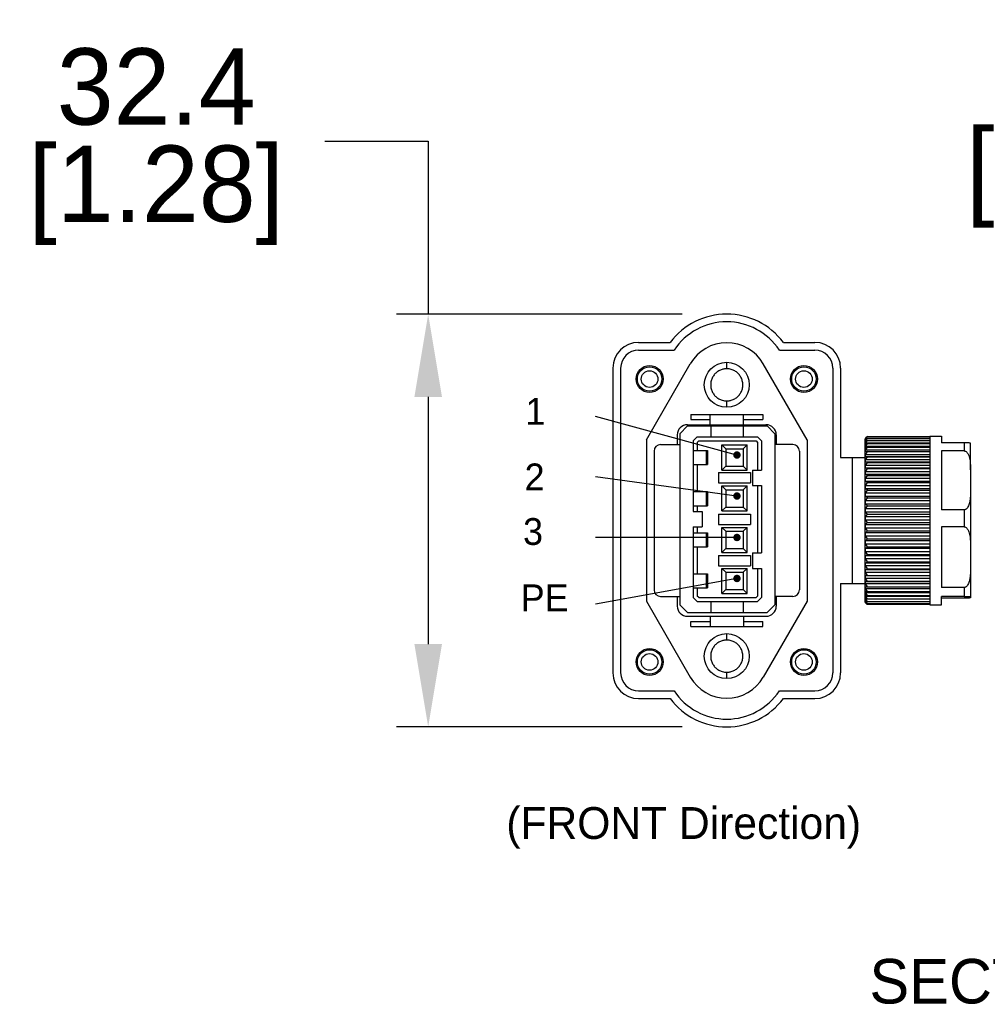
# Model space of a CAD drawing. Header units: inches. Extents: x 0 to 814, y 0 to 621.
# Tile 4 of 8: x 199 to 275, y 228 to 306. Entities that reach past the tile are written whole.
import ezdxf

# ---------------------------------------------------------------- set-up
doc = ezdxf.new("R2010")
doc.units = ezdxf.units.IN
doc.header["$LTSCALE"] = 10
doc.header["$MEASUREMENT"] = 0
doc.layers.add('TEXT', color=140, linetype='Continuous')
doc.dimstyles.get("Standard").update_dxf_attribs({"dimtxt": 6, "dimasz": 6.5, "dimexe": 2.5, "dimexo": 3.5, "dimgap": 1.25, "dimtad": 0, "dimtih": 1, "dimtoh": 1, "dimdec": 1, "dimzin": 0, "dimdsep": 46, "dimtxsty": 'Standard', "dimcen": 0, "dimadec": 0, "dimazin": 0, "dimtfac": 1, "dimtdec": 1, "dimtofl": 0, "dimtmove": 0, "dimatfit": 3, "dimfxl": 0, "dimtolj": 1, "dimtzin": 0, "dimarcsym": 0})

# ---------------------------------------------------------------- blocks, each defined once
blk = doc.blocks.new('*D50')
at = {"color": 0, "lineweight": -2}
for p, q in [((222.876, 296.203), (230.983, 296.203)), ((230.983, 296.203), (230.983, 282.618)), ((250.925, 282.618), (228.483, 282.618)), ((230.983, 276.118), (230.983, 256.702)), ((250.925, 250.202), (228.483, 250.202))]:
    blk.add_line(p, q, dxfattribs=at)
at = {"color": 0}
for points in [[(229.9, 276.118), (232.066, 276.118), (230.983, 282.618)], [(229.9, 256.702), (232.066, 256.702), (230.983, 250.202)]]:
    blk.add_solid(points, dxfattribs=at)
at = {"layer": 'DEFPOINTS', "color": 0}
for p in [(254.425, 282.618), (230.983, 250.202), (254.425, 250.202)]:
    blk.add_point(p, dxfattribs=at)
at = {"color": 0, "lineweight": 15, "char_height": 6, "attachment_point": 5}
for s, insert in [('\\A1;32.4', (209.626, 300.453)), ('\\A1;[1.28]', (209.626, 291.953))]:
    blk.add_mtext(s, dxfattribs=dict(at, insert=insert))
blk = doc.blocks.new('*D52')
at = {"color": 0, "lineweight": -2}
for p, q in [((303, 281.803), (303, 300.052)), ((320.874, 281.803), (320.874, 300.052)), ((303, 297.552), (296.5, 297.552)), ((314.374, 297.552), (309.5, 297.552))]:
    blk.add_line(p, q, dxfattribs=at)
at = {"color": 0}
for points in [[(309.5, 298.635), (309.5, 296.469), (303, 297.552)], [(314.374, 298.635), (314.374, 296.469), (320.874, 297.552)]]:
    blk.add_solid(points, dxfattribs=at)
at = {"layer": 'DEFPOINTS', "color": 0}
for p in [(303, 297.552), (303, 278.303), (320.874, 278.303)]:
    blk.add_point(p, dxfattribs=at)
at = {"color": 0, "lineweight": 15, "char_height": 6, "attachment_point": 5}
for s, insert in [('\\A1;17.9', (283.25, 301.802)), ('\\A1;[0.70]', (283.25, 293.302))]:
    blk.add_mtext(s, dxfattribs=dict(at, insert=insert))

msp = doc.modelspace()

# ---------------------------------------------------------------- linework, layer by layer
for p, q in [((247.507, 280.397), (249.982, 280.397)), ((258.868, 280.397), (261.343, 280.397)), ((247.507, 279.791), (250.296, 279.791)), ((258.554, 279.791), (261.343, 279.791)), ((245.488, 278.377), (245.488, 254.443)), ((246.094, 278.377), (246.094, 254.443)), ((248.113, 272.747), (251.561, 278.718)), ((260.737, 272.747), (257.289, 278.718)), ((262.756, 278.377), (262.756, 254.443)), ((263.362, 278.377), (263.362, 271.358)), ((255.228, 271.551), (244.119, 274.58)), ((251.597, 274.741), (257.253, 274.741)), ((251.597, 274.741), (251.597, 274.338)), ((253.112, 273.934), (253.112, 274.741)), ((255.738, 273.934), (255.738, 274.741)), ((257.253, 274.741), (257.253, 274.338)), ((250.739, 273.227), (251.345, 273.833)), ((251.345, 273.934), (257.505, 273.934)), ((251.345, 273.833), (257.606, 273.833)), ((251.597, 274.338), (253.112, 274.338)), ((253.112, 273.934), (255.738, 273.934)), ((253.213, 272.974), (253.213, 273.833)), ((255.738, 274.338), (257.253, 274.338)), ((255.738, 272.974), (255.738, 273.833)), ((257.606, 273.833), (258.212, 273.227)), ((250.537, 273.126), (250.537, 272.368)), ((250.739, 273.227), (250.739, 259.795)), ((251.799, 272.671), (252.102, 272.974)), ((252.102, 272.974), (256.849, 272.974)), ((256.849, 272.974), (257.152, 272.671)), ((258.212, 273.227), (258.212, 259.795)), ((258.313, 273.126), (258.313, 272.368)), ((265.32, 272.853), (265.476, 273.016)), ((265.476, 272.969), (265.32, 272.836)), ((265.32, 272.788), (265.476, 272.969)), ((265.476, 273.016), (265.358, 272.899)), ((265.476, 273.016), (270.381, 273.016)), ((265.476, 272.969), (270.381, 272.969)), ((270.381, 273.025), (270.381, 259.795)), ((270.381, 273.025), (271.29, 273.025)), ((271.29, 273.025), (271.29, 272.512)), ((248.113, 272.747), (248.113, 260.073)), ((249.224, 272.368), (250.739, 272.368)), ((251.799, 272.671), (251.799, 267.117)), ((252.102, 272.546), (252.228, 272.671)), ((252.102, 272.546), (252.102, 271.914)), ((252.228, 272.671), (256.723, 272.671)), ((254.046, 270.374), (254.046, 272.343)), ((254.046, 272.343), (256.016, 272.343)), ((254.349, 272.04), (254.046, 272.343)), ((255.713, 272.04), (256.016, 272.343)), ((256.016, 270.374), (256.016, 272.343)), ((256.723, 272.671), (256.849, 272.546)), ((256.849, 272.546), (256.849, 270.374)), ((257.152, 272.671), (257.152, 270.374)), ((259.626, 272.368), (258.212, 272.368)), ((260.737, 272.747), (260.737, 260.073)), ((265.358, 272.9), (265.281, 272.823)), ((265.281, 272.806), (265.281, 272.823)), ((265.281, 272.73), (265.281, 272.806)), ((265.281, 272.593), (265.281, 272.73)), ((265.281, 272.396), (265.281, 272.593)), ((265.281, 272.142), (265.281, 272.396)), ((265.476, 272.859), (265.32, 272.747)), ((265.32, 272.661), (265.476, 272.859)), ((265.34, 272.853), (265.32, 272.853)), ((265.376, 272.788), (265.32, 272.788)), ((265.476, 272.687), (265.32, 272.598)), ((265.32, 272.474), (265.476, 272.687)), ((265.43, 272.661), (265.32, 272.661)), ((270.381, 272.474), (265.32, 272.474)), ((265.476, 272.455), (265.32, 272.39)), ((265.32, 272.229), (265.476, 272.455)), ((270.381, 272.229), (265.32, 272.229)), ((265.476, 272.859), (270.381, 272.859)), ((265.476, 272.687), (270.381, 272.687)), ((265.476, 272.455), (270.381, 272.455)), ((273.057, 272.512), (271.29, 272.512)), ((273.057, 272.512), (273.057, 271.873)), ((248.719, 271.863), (248.719, 260.957)), ((251.799, 271.914), (252.91, 271.914)), ((252.819, 271.914), (252.819, 270.803)), ((252.91, 271.914), (252.91, 270.803)), ((254.349, 272.04), (254.349, 270.677)), ((254.349, 272.04), (255.713, 272.04)), ((255.713, 272.04), (255.713, 270.677)), ((260.131, 271.863), (260.131, 260.957)), ((265.281, 271.833), (265.281, 272.142)), ((265.281, 271.471), (265.281, 271.833)), ((265.281, 271.061), (265.281, 271.471)), ((265.476, 272.164), (265.32, 272.123)), ((265.32, 271.928), (265.476, 272.164)), ((270.381, 271.928), (265.32, 271.928)), ((265.476, 271.818), (265.32, 271.802)), ((265.32, 271.574), (265.476, 271.818)), ((270.381, 271.574), (265.32, 271.574)), ((265.476, 271.42), (265.32, 271.429)), ((265.32, 271.429), (270.381, 271.429)), ((265.32, 271.17), (265.476, 271.42)), ((265.476, 272.164), (270.381, 272.164)), ((265.476, 271.818), (270.381, 271.818)), ((265.476, 271.42), (270.381, 271.42)), ((271.29, 271.873), (271.29, 267.251)), ((273.057, 271.873), (271.29, 271.873)), ((251.799, 270.803), (252.91, 270.803)), ((252.102, 270.803), (252.102, 268.682)), ((254.349, 270.677), (254.046, 270.374)), ((254.349, 270.677), (255.713, 270.677)), ((255.713, 270.677), (256.016, 270.374)), ((263.362, 271.358), (265.281, 271.358)), ((264.271, 271.358), (264.271, 261.462)), ((265.281, 270.605), (265.281, 271.061)), ((270.381, 271.17), (265.32, 271.17)), ((265.476, 270.973), (265.32, 271.007)), ((265.32, 271.007), (270.381, 271.007)), ((265.32, 270.72), (265.476, 270.973)), ((270.381, 270.72), (265.32, 270.72)), ((265.476, 270.973), (270.381, 270.973)), ((253.769, 270.172), (253.769, 269.364)), ((253.769, 270.172), (256.293, 270.172)), ((254.046, 270.374), (256.016, 270.374)), ((256.293, 270.172), (256.293, 269.364)), ((256.445, 270.374), (256.445, 269.162)), ((256.445, 270.374), (257.152, 270.374)), ((265.281, 270.11), (265.281, 270.605)), ((265.281, 269.579), (265.281, 270.11)), ((265.476, 270.483), (265.32, 270.541)), ((265.32, 270.541), (270.381, 270.541)), ((265.32, 270.229), (265.476, 270.483)), ((270.381, 270.229), (265.32, 270.229)), ((265.476, 269.953), (265.32, 270.035)), ((265.32, 270.035), (270.381, 270.035)), ((265.32, 269.7), (265.476, 269.953)), ((265.476, 270.483), (270.381, 270.483)), ((265.476, 269.953), (270.381, 269.953)), ((273.562, 270.379), (273.562, 268.744)), ((255.228, 268.332), (244.119, 269.847)), ((253.769, 269.364), (256.293, 269.364)), ((254.046, 267.155), (254.046, 269.124)), ((254.046, 269.124), (256.016, 269.124)), ((254.349, 268.821), (254.046, 269.124)), ((255.713, 268.821), (256.016, 269.124)), ((256.016, 267.155), (256.016, 269.124)), ((256.445, 269.162), (257.152, 269.162)), ((256.849, 269.162), (256.849, 263.86)), ((257.152, 269.162), (257.152, 263.86)), ((265.281, 269.017), (265.281, 269.579)), ((270.381, 269.7), (265.32, 269.7)), ((265.476, 269.389), (265.32, 269.495)), ((265.32, 269.495), (270.381, 269.495)), ((265.32, 269.141), (265.476, 269.389)), ((270.381, 269.141), (265.32, 269.141)), ((265.476, 269.389), (270.381, 269.389)), ((251.799, 268.682), (252.91, 268.682)), ((252.819, 268.682), (252.819, 267.571)), ((252.91, 268.682), (252.91, 267.571)), ((254.349, 268.821), (254.349, 267.458)), ((254.349, 268.821), (255.713, 268.821)), ((255.713, 268.821), (255.713, 267.458)), ((265.281, 268.43), (265.281, 269.017)), ((265.281, 267.824), (265.281, 268.43)), ((265.476, 268.797), (265.32, 268.924)), ((265.32, 268.924), (270.381, 268.924)), ((265.32, 268.554), (265.476, 268.797)), ((270.381, 268.554), (265.32, 268.554)), ((265.476, 268.181), (265.32, 268.33)), ((265.32, 268.33), (270.381, 268.33)), ((265.476, 268.797), (270.381, 268.797)), ((251.799, 267.571), (252.91, 267.571)), ((252.102, 267.571), (252.102, 267.117)), ((265.281, 267.204), (265.281, 267.824)), ((265.32, 267.948), (265.476, 268.181)), ((270.381, 267.948), (265.32, 267.948)), ((265.476, 267.549), (265.32, 267.717)), ((265.32, 267.717), (270.381, 267.717)), ((265.32, 267.326), (265.476, 267.549)), ((265.476, 268.181), (270.381, 268.181)), ((265.476, 267.549), (270.381, 267.549)), ((251.799, 267.117), (252.506, 267.117)), ((252.506, 267.117), (252.506, 265.905)), ((253.769, 266.915), (253.769, 266.107)), ((253.769, 266.915), (256.293, 266.915)), ((254.349, 267.458), (254.046, 267.155)), ((254.046, 267.155), (256.016, 267.155)), ((254.349, 267.458), (255.713, 267.458)), ((255.713, 267.458), (256.016, 267.155)), ((256.293, 266.915), (256.293, 266.107)), ((265.281, 266.576), (265.281, 267.204)), ((270.381, 267.326), (265.32, 267.326)), ((265.476, 266.905), (265.32, 267.091)), ((265.32, 267.091), (270.381, 267.091)), ((265.32, 266.696), (265.476, 266.905)), ((265.476, 266.905), (270.381, 266.905)), ((273.057, 267.251), (271.29, 267.251)), ((273.057, 267.251), (273.057, 265.911)), ((253.769, 266.107), (256.293, 266.107)), ((265.281, 265.947), (265.281, 266.576)), ((270.381, 266.696), (265.32, 266.696)), ((265.476, 266.257), (265.32, 266.459)), ((265.32, 266.459), (270.381, 266.459)), ((265.32, 266.063), (265.476, 266.257)), ((270.381, 266.063), (265.32, 266.063)), ((265.476, 266.257), (270.381, 266.257)), ((251.799, 265.905), (251.799, 260.351)), ((251.799, 265.905), (252.506, 265.905)), ((251.799, 265.451), (252.91, 265.451)), ((252.102, 265.905), (252.102, 265.451)), ((252.819, 265.451), (252.819, 264.34)), ((252.91, 265.451), (252.91, 264.34)), ((254.046, 263.898), (254.046, 265.867)), ((254.046, 265.867), (256.016, 265.867)), ((254.349, 265.564), (254.046, 265.867)), ((254.349, 265.564), (254.349, 264.201)), ((254.349, 265.564), (255.713, 265.564)), ((255.713, 265.564), (256.016, 265.867)), ((255.713, 265.564), (255.713, 264.201)), ((256.016, 263.898), (256.016, 265.867)), ((265.281, 265.323), (265.281, 265.947)), ((265.281, 264.708), (265.281, 265.323)), ((265.476, 265.61), (265.32, 265.827)), ((265.32, 265.827), (270.381, 265.827)), ((265.32, 265.433), (265.476, 265.61)), ((270.381, 265.433), (265.32, 265.433)), ((265.476, 265.61), (270.381, 265.61)), ((271.29, 265.911), (271.29, 261.148)), ((273.057, 265.911), (271.29, 265.911)), ((255.228, 265.075), (244.119, 265.075)), ((265.281, 264.111), (265.281, 264.708)), ((265.476, 264.971), (265.32, 265.2)), ((265.32, 265.2), (270.381, 265.2)), ((265.32, 264.812), (265.476, 264.971)), ((270.381, 264.812), (265.32, 264.812)), ((265.476, 264.346), (265.32, 264.584)), ((265.32, 264.584), (270.381, 264.584)), ((265.476, 264.971), (270.381, 264.971)), ((251.799, 264.34), (252.91, 264.34)), ((252.102, 264.34), (252.102, 262.219)), ((254.349, 264.201), (254.046, 263.898)), ((254.046, 263.898), (256.016, 263.898)), ((254.349, 264.201), (255.713, 264.201)), ((255.713, 264.201), (256.016, 263.898)), ((256.445, 263.86), (256.445, 262.648)), ((256.445, 263.86), (257.152, 263.86)), ((265.281, 263.535), (265.281, 264.111)), ((265.32, 264.207), (265.476, 264.346)), ((270.381, 264.207), (265.32, 264.207)), ((265.476, 263.741), (265.32, 263.986)), ((265.32, 263.986), (270.381, 263.986)), ((265.32, 263.623), (265.476, 263.741)), ((265.476, 264.346), (270.381, 264.346)), ((265.476, 263.741), (270.381, 263.741)), ((273.562, 264.372), (273.562, 262.687)), ((253.769, 263.658), (253.769, 262.85)), ((253.769, 263.658), (256.293, 263.658)), ((256.293, 263.658), (256.293, 262.85)), ((265.281, 262.987), (265.281, 263.535)), ((265.281, 262.472), (265.281, 262.987)), ((270.381, 263.623), (265.32, 263.623)), ((265.476, 263.161), (265.32, 263.412)), ((265.32, 263.412), (270.381, 263.412)), ((265.32, 263.067), (265.476, 263.161)), ((270.381, 263.067), (265.32, 263.067)), ((265.476, 263.161), (270.381, 263.161)), ((251.799, 262.219), (252.91, 262.219)), ((252.819, 262.219), (252.819, 261.108)), ((252.91, 262.219), (252.91, 261.108)), ((253.769, 262.85), (256.293, 262.85)), ((254.046, 260.679), (254.046, 262.648)), ((254.046, 262.648), (256.016, 262.648)), ((254.349, 262.345), (254.046, 262.648)), ((254.349, 262.345), (254.349, 260.982)), ((254.349, 262.345), (255.713, 262.345)), ((255.713, 262.345), (256.016, 262.648)), ((255.713, 262.345), (255.713, 260.982)), ((256.016, 260.679), (256.016, 262.648)), ((256.445, 262.648), (257.152, 262.648)), ((256.849, 262.648), (256.849, 260.476)), ((257.152, 262.648), (257.152, 260.351)), ((265.281, 261.995), (265.281, 262.472)), ((265.476, 262.613), (265.32, 262.866)), ((265.32, 262.866), (270.381, 262.866)), ((265.32, 262.542), (265.476, 262.613)), ((270.381, 262.542), (265.32, 262.542)), ((265.32, 262.355), (270.381, 262.355)), ((265.476, 262.101), (265.32, 262.355)), ((265.476, 262.613), (270.381, 262.613)), ((255.228, 261.856), (244.119, 259.836)), ((263.362, 261.462), (263.362, 254.443)), ((263.362, 261.462), (265.281, 261.462)), ((265.281, 261.56), (265.281, 261.995)), ((265.281, 261.172), (265.281, 261.56)), ((265.32, 262.054), (265.476, 262.101)), ((270.381, 262.054), (265.32, 262.054)), ((265.32, 261.883), (270.381, 261.883)), ((265.476, 261.631), (265.32, 261.883)), ((265.32, 261.609), (265.476, 261.631)), ((270.381, 261.609), (265.32, 261.609)), ((265.32, 261.454), (270.381, 261.454)), ((265.476, 261.207), (265.32, 261.454)), ((265.476, 262.101), (270.381, 262.101)), ((265.476, 261.631), (270.381, 261.631)), ((251.799, 261.108), (252.91, 261.108)), ((252.102, 261.108), (252.102, 260.476)), ((254.349, 260.982), (254.046, 260.679)), ((254.046, 260.679), (256.016, 260.679)), ((254.349, 260.982), (255.713, 260.982)), ((255.713, 260.982), (256.016, 260.679)), ((265.281, 260.835), (265.281, 261.172)), ((265.281, 260.551), (265.281, 260.835)), ((265.32, 260.86), (265.306, 260.861)), ((265.32, 261.209), (265.476, 261.207)), ((265.32, 261.073), (270.381, 261.073)), ((265.476, 260.832), (265.32, 261.073)), ((265.32, 260.86), (265.476, 260.832)), ((265.32, 260.743), (270.381, 260.743)), ((265.476, 260.512), (265.32, 260.743)), ((265.476, 261.207), (270.381, 261.207)), ((265.476, 260.832), (270.381, 260.832)), ((273.057, 261.148), (271.29, 261.148)), ((273.057, 261.148), (273.057, 260.448)), ((248.113, 260.073), (251.561, 254.102)), ((249.224, 260.452), (250.739, 260.452)), ((250.537, 260.452), (250.537, 259.694)), ((252.102, 260.048), (251.799, 260.351)), ((252.228, 260.351), (252.102, 260.476)), ((252.102, 260.048), (256.849, 260.048)), ((252.228, 260.351), (256.723, 260.351)), ((253.213, 259.189), (253.213, 260.048)), ((255.738, 259.189), (255.738, 260.048)), ((256.723, 260.351), (256.849, 260.476)), ((256.849, 260.048), (257.152, 260.351)), ((260.737, 260.073), (257.289, 254.102)), ((259.626, 260.452), (258.212, 260.452)), ((258.313, 260.452), (258.313, 259.694)), ((265.281, 260.324), (265.281, 260.551)), ((265.281, 260.155), (265.281, 260.324)), ((265.285, 260.16), (265.281, 260.155)), ((265.281, 260.047), (265.281, 260.155)), ((265.282, 260.048), (265.281, 260.047)), ((265.281, 259.999), (265.281, 260.047)), ((265.281, 259.997), (265.281, 259.999)), ((265.281, 259.997), (265.358, 259.92)), ((265.32, 260.564), (265.476, 260.512)), ((265.32, 260.468), (270.381, 260.468)), ((265.476, 260.248), (265.32, 260.468)), ((265.32, 260.325), (265.476, 260.248)), ((265.476, 260.044), (265.32, 260.25)), ((265.32, 260.25), (265.472, 260.25)), ((265.32, 260.144), (265.476, 260.044)), ((265.476, 259.901), (265.32, 260.092)), ((265.32, 260.092), (265.402, 260.092)), ((265.32, 260.023), (265.476, 259.901)), ((265.476, 259.821), (265.32, 259.994)), ((265.32, 259.994), (265.358, 259.994)), ((265.476, 259.821), (265.32, 259.964)), ((265.476, 259.804), (265.32, 259.958)), ((265.32, 259.958), (265.327, 259.958)), ((265.476, 260.512), (270.381, 260.512)), ((265.476, 260.248), (270.381, 260.248)), ((265.476, 260.044), (270.381, 260.044)), ((265.476, 259.901), (270.381, 259.901)), ((270.381, 259.821), (265.476, 259.821)), ((273.057, 260.448), (271.29, 260.448)), ((271.29, 259.795), (271.29, 260.448)), ((273.057, 260.308), (271.29, 260.308)), ((273.562, 260.403), (273.562, 260.353)), ((251.345, 259.189), (250.739, 259.795)), ((251.345, 259.189), (257.606, 259.189)), ((257.606, 259.189), (258.212, 259.795)), ((270.381, 259.804), (265.476, 259.804)), ((270.381, 259.795), (271.29, 259.795)), ((251.345, 258.886), (257.505, 258.886)), ((251.597, 258.483), (253.112, 258.483)), ((251.597, 258.079), (251.597, 258.483)), ((253.112, 258.886), (255.738, 258.886)), ((253.112, 258.886), (253.112, 258.079)), ((255.738, 258.886), (255.738, 258.079)), ((255.738, 258.483), (257.253, 258.483)), ((257.253, 258.079), (257.253, 258.483)), ((251.597, 258.079), (257.253, 258.079)), ((247.507, 253.029), (250.296, 253.029)), ((258.554, 253.029), (261.343, 253.029)), ((247.507, 252.423), (249.982, 252.423)), ((258.868, 252.423), (261.343, 252.423))]:
    msp.add_line(p, q)
at = {"const_width": 0.291}
for points in [[(255.082, 271.551, 1), (255.373, 271.551, 1)], [(255.082, 268.332, 1), (255.373, 268.332, 1)], [(255.082, 265.075, 1), (255.373, 265.075, 1)], [(255.082, 261.856, 1), (255.373, 261.856, 1)]]:
    msp.add_lwpolyline(points, format="xyb", close=True, dxfattribs=at)
for centre, radius in [((248.366, 277.519), 1.06), ((248.366, 277.519), 0.959), ((254.425, 277.064), 1.767), ((260.484, 277.519), 1.06), ((260.484, 277.519), 0.959), ((248.366, 277.519), 0.656), ((260.484, 277.519), 0.656), ((254.425, 255.756), 1.767), ((248.366, 255.301), 1.06), ((248.366, 255.301), 0.959), ((248.366, 255.301), 0.656), ((260.484, 255.301), 1.06), ((260.484, 255.301), 0.959), ((260.484, 255.301), 0.656)]:
    msp.add_circle(centre, radius)
for centre, radius, start, end in [((254.425, 277.064), 5.554, 36.8699, 143.1301), ((254.425, 277.064), 4.948, 33.43705, 146.56295), ((247.507, 278.377), 2.02, 90, 180), ((254.425, 277.064), 3.307, 30, 150), ((261.343, 278.377), 2.02, 0, 90), ((247.507, 278.377), 1.414, 90, 180), ((261.343, 278.377), 1.414, 0, 90), ((251.345, 273.126), 0.808, 90, 180), ((257.505, 273.126), 0.808, 0, 90), ((249.224, 271.863), 0.505, 90, 180), ((259.626, 271.863), 0.505, 0, 90), ((249.224, 260.957), 0.505, 180, 270), ((259.626, 260.957), 0.505, 270, 0), ((251.345, 259.694), 0.808, 180, 270), ((257.505, 259.694), 0.808, 270, 0), ((247.507, 254.443), 2.02, 180, 270), ((247.507, 254.443), 1.414, 180, 270), ((261.343, 254.443), 2.02, 270, 0), ((261.343, 254.443), 1.414, 270, 0), ((254.425, 255.756), 3.307, 210, 330), ((254.425, 255.756), 4.948, 213.43705, 326.56295), ((254.425, 255.756), 5.554, 216.8699, 323.1301)]:
    msp.add_arc(centre, radius, start, end)
for points, knots in [([(254.425, 278.327), (254.425, 278.398), (254.425, 278.547), (254.425, 278.716), (254.425, 278.815), (254.425, 278.826), (254.425, 278.831)], [0, 0, 0, 0, 0.270261, 0.562429, 0.789736, 1, 1, 1, 1]), ([(254.425, 278.327), (254.385, 278.325), (254.306, 278.323), (254.187, 278.306), (254.061, 278.275), (253.928, 278.228), (253.792, 278.16), (253.671, 278.08), (253.564, 277.991), (253.47, 277.893), (253.384, 277.782), (253.281, 277.614), (253.188, 277.375), (253.15, 277.064), (253.182, 276.804), (253.245, 276.607), (253.307, 276.471), (253.383, 276.346), (253.469, 276.235), (253.564, 276.137), (253.671, 276.048), (253.792, 275.968), (253.928, 275.901), (254.135, 275.825), (254.305, 275.811), (254.425, 275.802)], [0, 0, 0, 0, 0.03021, 0.060258, 0.090413, 0.128639, 0.166647, 0.204991, 0.238334, 0.27181, 0.30799, 0.344304, 0.421004, 0.500064, 0.579125, 0.617478, 0.655966, 0.692146, 0.728459, 0.761802, 0.795278, 0.833505, 0.871512, 0.909857, 1, 1, 1, 1]), ([(254.425, 275.802), (254.465, 275.803), (254.544, 275.805), (254.663, 275.823), (254.789, 275.853), (254.922, 275.9), (255.058, 275.968), (255.179, 276.048), (255.285, 276.137), (255.38, 276.235), (255.466, 276.346), (255.569, 276.514), (255.662, 276.753), (255.7, 277.064), (255.668, 277.324), (255.605, 277.521), (255.543, 277.657), (255.467, 277.782), (255.381, 277.893), (255.286, 277.991), (255.179, 278.08), (255.058, 278.16), (254.922, 278.228), (254.715, 278.304), (254.545, 278.317), (254.425, 278.327)], [0, 0, 0, 0, 0.03021, 0.060258, 0.090413, 0.128639, 0.166647, 0.204991, 0.238334, 0.271811, 0.30799, 0.344304, 0.421004, 0.500064, 0.579125, 0.617477, 0.655966, 0.692145, 0.728459, 0.761802, 0.795278, 0.833505, 0.871512, 0.909857, 1, 1, 1, 1]), ([(254.425, 275.297), (254.425, 275.306), (254.425, 275.324), (254.425, 275.461), (254.425, 275.631), (254.425, 275.746), (254.425, 275.802)], [0, 0, 0, 0, 0.2702616, 0.56243, 0.7897362, 1, 1, 1, 1]), ([(265.32, 272.853), (265.311, 272.842), (265.292, 272.822), (265.282, 272.809), (265.281, 272.806), (265.281, 272.806)], [0, 0, 0, 0, 0.441548, 0.886453, 1, 1, 1, 1]), ([(265.281, 272.806), (265.283, 272.806), (265.286, 272.806), (265.303, 272.82), (265.316, 272.832), (265.32, 272.836)], [0, 0, 0, 0, 0.399756, 0.797524, 1, 1, 1, 1]), ([(265.32, 272.788), (265.311, 272.776), (265.292, 272.753), (265.282, 272.736), (265.281, 272.731), (265.281, 272.73)], [0, 0, 0, 0, 0.441547, 0.886451, 1, 1, 1, 1]), ([(265.281, 272.73), (265.283, 272.728), (265.286, 272.725), (265.303, 272.735), (265.316, 272.744), (265.32, 272.747)], [0, 0, 0, 0, 0.399757, 0.797525, 1, 1, 1, 1]), ([(265.32, 272.661), (265.311, 272.648), (265.292, 272.623), (265.282, 272.601), (265.281, 272.594), (265.281, 272.593)], [0, 0, 0, 0, 0.441549, 0.886453, 1, 1, 1, 1]), ([(265.281, 272.593), (265.283, 272.589), (265.286, 272.583), (265.303, 272.589), (265.316, 272.596), (265.32, 272.598)], [0, 0, 0, 0, 0.399756, 0.797522, 1, 1, 1, 1]), ([(265.32, 272.474), (265.311, 272.461), (265.292, 272.433), (265.282, 272.408), (265.281, 272.398), (265.281, 272.396)], [0, 0, 0, 0, 0.441547, 0.886451, 1, 1, 1, 1]), ([(265.281, 272.396), (265.283, 272.391), (265.286, 272.381), (265.303, 272.383), (265.316, 272.388), (265.32, 272.39)], [0, 0, 0, 0, 0.399757, 0.797524, 1, 1, 1, 1]), ([(265.32, 272.229), (265.311, 272.214), (265.292, 272.185), (265.282, 272.156), (265.281, 272.144), (265.281, 272.142)], [0, 0, 0, 0, 0.441548, 0.886454, 1, 1, 1, 1]), ([(273.562, 272.467), (273.561, 272.471), (273.559, 272.48), (273.519, 272.492), (273.436, 272.502), (273.329, 272.507), (273.239, 272.51), (273.149, 272.512), (273.092, 272.512), (273.062, 272.512), (273.057, 272.512)], [0, 0, 0, 0, 0.261071, 0.52334, 0.731974, 0.829414, 0.909681, 0.953914, 0.992242, 1, 1, 1, 1]), ([(273.562, 270.379), (273.562, 270.561), (273.562, 270.926), (273.562, 271.393), (273.562, 271.793), (273.562, 272.108), (273.562, 272.344), (273.562, 272.426), (273.562, 272.467)], [0, 0, 0, 0, 0.1652919, 0.3320368, 0.5000002, 0.6680741, 0.8347633, 1, 1, 1, 1]), ([(265.281, 272.142), (265.283, 272.135), (265.286, 272.122), (265.303, 272.119), (265.316, 272.122), (265.32, 272.123)], [0, 0, 0, 0, 0.399756, 0.797523, 1, 1, 1, 1]), ([(265.32, 271.928), (265.311, 271.913), (265.292, 271.881), (265.282, 271.849), (265.281, 271.835), (265.281, 271.833)], [0, 0, 0, 0, 0.441547, 0.886451, 1, 1, 1, 1]), ([(265.281, 271.833), (265.283, 271.824), (265.286, 271.808), (265.303, 271.801), (265.316, 271.802), (265.32, 271.802)], [0, 0, 0, 0, 0.399757, 0.797523, 1, 1, 1, 1]), ([(265.32, 271.574), (265.311, 271.558), (265.292, 271.525), (265.282, 271.49), (265.281, 271.474), (265.281, 271.471)], [0, 0, 0, 0, 0.4415472, 0.886449, 1, 1, 1, 1]), ([(265.281, 271.471), (265.283, 271.461), (265.286, 271.442), (265.303, 271.431), (265.316, 271.429), (265.32, 271.429)], [0, 0, 0, 0, 0.399756, 0.797523, 1, 1, 1, 1]), ([(273.057, 271.873), (273.082, 271.87), (273.139, 271.865), (273.23, 271.815), (273.346, 271.698), (273.464, 271.451), (273.539, 271.096), (273.56, 270.719), (273.561, 270.48), (273.562, 270.379)], [0, 0, 0, 0, 0.0391292, 0.0871042, 0.1631809, 0.3147627, 0.5651792, 0.8169125, 1, 1, 1, 1]), ([(265.32, 271.17), (265.311, 271.153), (265.292, 271.119), (265.282, 271.082), (265.281, 271.064), (265.281, 271.061)], [0, 0, 0, 0, 0.441544, 0.886449, 1, 1, 1, 1]), ([(265.281, 271.061), (265.283, 271.049), (265.286, 271.027), (265.303, 271.012), (265.316, 271.008), (265.32, 271.007)], [0, 0, 0, 0, 0.399756, 0.797524, 1, 1, 1, 1]), ([(265.32, 270.72), (265.311, 270.703), (265.292, 270.668), (265.282, 270.629), (265.281, 270.609), (265.281, 270.605)], [0, 0, 0, 0, 0.441552, 0.886454, 1, 1, 1, 1]), ([(265.281, 270.605), (265.283, 270.593), (265.286, 270.568), (265.303, 270.549), (265.316, 270.543), (265.32, 270.541)], [0, 0, 0, 0, 0.399758, 0.797522, 1, 1, 1, 1]), ([(265.32, 270.229), (265.311, 270.211), (265.292, 270.176), (265.282, 270.135), (265.281, 270.114), (265.281, 270.11)], [0, 0, 0, 0, 0.441552, 0.886457, 1, 1, 1, 1]), ([(265.281, 270.11), (265.283, 270.096), (265.286, 270.069), (265.303, 270.046), (265.316, 270.038), (265.32, 270.035)], [0, 0, 0, 0, 0.399759, 0.797524, 1, 1, 1, 1]), ([(265.32, 269.7), (265.311, 269.683), (265.292, 269.648), (265.282, 269.605), (265.281, 269.583), (265.281, 269.579)], [0, 0, 0, 0, 0.441551, 0.886451, 1, 1, 1, 1]), ([(265.281, 269.579), (265.283, 269.564), (265.286, 269.534), (265.303, 269.509), (265.316, 269.498), (265.32, 269.495)], [0, 0, 0, 0, 0.399757, 0.797524, 1, 1, 1, 1]), ([(265.32, 269.141), (265.311, 269.123), (265.292, 269.089), (265.282, 269.045), (265.281, 269.022), (265.281, 269.017)], [0, 0, 0, 0, 0.441547, 0.88645, 1, 1, 1, 1]), ([(265.281, 269.017), (265.283, 269.001), (265.286, 268.97), (265.303, 268.941), (265.316, 268.929), (265.32, 268.924)], [0, 0, 0, 0, 0.399754, 0.797523, 1, 1, 1, 1]), ([(265.32, 268.554), (265.311, 268.538), (265.292, 268.504), (265.282, 268.459), (265.281, 268.435), (265.281, 268.43)], [0, 0, 0, 0, 0.44155, 0.886449, 1, 1, 1, 1]), ([(265.281, 268.43), (265.283, 268.414), (265.286, 268.381), (265.303, 268.349), (265.316, 268.335), (265.32, 268.33)], [0, 0, 0, 0, 0.399756, 0.797522, 1, 1, 1, 1]), ([(273.562, 268.744), (273.561, 268.6), (273.559, 268.312), (273.519, 267.911), (273.436, 267.604), (273.329, 267.411), (273.239, 267.314), (273.149, 267.264), (273.092, 267.251), (273.062, 267.251), (273.057, 267.251)], [0, 0, 0, 0, 0.261072, 0.52334, 0.731974, 0.829414, 0.909681, 0.953914, 0.992242, 1, 1, 1, 1]), ([(273.562, 268.744), (273.562, 268.513), (273.562, 268.049), (273.562, 267.317), (273.562, 266.569), (273.562, 265.819), (273.562, 265.08), (273.562, 264.608), (273.562, 264.372)], [0, 0, 0, 0, 0.165237, 0.331926, 0.5, 0.667963, 0.834708, 1, 1, 1, 1]), ([(265.32, 267.948), (265.311, 267.931), (265.292, 267.898), (265.282, 267.853), (265.281, 267.829), (265.281, 267.824)], [0, 0, 0, 0, 0.441538, 0.886449, 1, 1, 1, 1]), ([(265.281, 267.824), (265.283, 267.807), (265.286, 267.773), (265.303, 267.738), (265.316, 267.722), (265.32, 267.717)], [0, 0, 0, 0, 0.399761, 0.797523, 1, 1, 1, 1]), ([(265.32, 267.326), (265.311, 267.31), (265.292, 267.279), (265.282, 267.234), (265.281, 267.209), (265.281, 267.204)], [0, 0, 0, 0, 0.441549, 0.88646, 1, 1, 1, 1]), ([(265.281, 267.204), (265.283, 267.186), (265.286, 267.151), (265.303, 267.115), (265.316, 267.097), (265.32, 267.091)], [0, 0, 0, 0, 0.399766, 0.797525, 1, 1, 1, 1]), ([(265.32, 266.696), (265.311, 266.681), (265.292, 266.651), (265.282, 266.606), (265.281, 266.582), (265.281, 266.576)], [0, 0, 0, 0, 0.441549, 0.886456, 1, 1, 1, 1]), ([(265.281, 266.576), (265.283, 266.559), (265.286, 266.523), (265.303, 266.485), (265.316, 266.466), (265.32, 266.459)], [0, 0, 0, 0, 0.399753, 0.797528, 1, 1, 1, 1]), ([(265.32, 266.063), (265.311, 266.048), (265.292, 266.02), (265.282, 265.977), (265.281, 265.952), (265.281, 265.947)], [0, 0, 0, 0, 0.441538, 0.886445, 1, 1, 1, 1]), ([(265.281, 265.947), (265.283, 265.929), (265.286, 265.894), (265.303, 265.854), (265.316, 265.833), (265.32, 265.827)], [0, 0, 0, 0, 0.399755, 0.797519, 1, 1, 1, 1]), ([(265.32, 265.433), (265.311, 265.42), (265.292, 265.394), (265.282, 265.352), (265.281, 265.328), (265.281, 265.323)], [0, 0, 0, 0, 0.441545, 0.886459, 1, 1, 1, 1]), ([(265.281, 265.323), (265.283, 265.305), (265.286, 265.269), (265.303, 265.228), (265.316, 265.207), (265.32, 265.2)], [0, 0, 0, 0, 0.399758, 0.797523, 1, 1, 1, 1]), ([(273.057, 265.911), (273.082, 265.909), (273.139, 265.903), (273.23, 265.852), (273.346, 265.731), (273.464, 265.477), (273.539, 265.111), (273.56, 264.722), (273.561, 264.476), (273.562, 264.372)], [0, 0, 0, 0, 0.039129, 0.087104, 0.163181, 0.314763, 0.56518, 0.816913, 1, 1, 1, 1]), ([(265.32, 264.812), (265.311, 264.8), (265.292, 264.777), (265.282, 264.737), (265.281, 264.713), (265.281, 264.708)], [0, 0, 0, 0, 0.441547, 0.886451, 1, 1, 1, 1]), ([(265.281, 264.708), (265.283, 264.691), (265.286, 264.656), (265.303, 264.614), (265.316, 264.592), (265.32, 264.584)], [0, 0, 0, 0, 0.399761, 0.797517, 1, 1, 1, 1]), ([(265.32, 264.207), (265.311, 264.197), (265.292, 264.176), (265.282, 264.138), (265.281, 264.115), (265.281, 264.111)], [0, 0, 0, 0, 0.441544, 0.886456, 1, 1, 1, 1]), ([(265.281, 264.111), (265.283, 264.093), (265.286, 264.059), (265.303, 264.017), (265.316, 263.994), (265.32, 263.986)], [0, 0, 0, 0, 0.399762, 0.797528, 1, 1, 1, 1]), ([(265.32, 263.623), (265.311, 263.614), (265.292, 263.596), (265.282, 263.561), (265.281, 263.539), (265.281, 263.535)], [0, 0, 0, 0, 0.441551, 0.886458, 1, 1, 1, 1]), ([(265.281, 263.535), (265.283, 263.518), (265.286, 263.485), (265.303, 263.443), (265.316, 263.42), (265.32, 263.412)], [0, 0, 0, 0, 0.399755, 0.797527, 1, 1, 1, 1]), ([(265.32, 263.067), (265.311, 263.059), (265.292, 263.044), (265.282, 263.012), (265.281, 262.991), (265.281, 262.987)], [0, 0, 0, 0, 0.441548, 0.886448, 1, 1, 1, 1]), ([(265.281, 262.987), (265.283, 262.971), (265.286, 262.939), (265.303, 262.897), (265.316, 262.874), (265.32, 262.866)], [0, 0, 0, 0, 0.3997603, 0.7975204, 1, 1, 1, 1]), ([(265.32, 262.542), (265.311, 262.536), (265.292, 262.524), (265.282, 262.495), (265.281, 262.476), (265.281, 262.472)], [0, 0, 0, 0, 0.441546, 0.886453, 1, 1, 1, 1]), ([(265.281, 262.472), (265.283, 262.457), (265.286, 262.427), (265.303, 262.386), (265.316, 262.363), (265.32, 262.355)], [0, 0, 0, 0, 0.399752, 0.797523, 1, 1, 1, 1]), ([(273.562, 262.687), (273.561, 262.538), (273.56, 262.242), (273.519, 261.828), (273.436, 261.512), (273.329, 261.313), (273.239, 261.213), (273.149, 261.162), (273.092, 261.149), (273.062, 261.148), (273.057, 261.148)], [0, 0, 0, 0, 0.2619272, 0.5233581, 0.7319846, 0.8294198, 0.9096849, 0.9539157, 0.9922428, 1, 1, 1, 1]), ([(273.562, 262.687), (273.562, 262.497), (273.562, 262.115), (273.562, 261.618), (273.562, 261.186), (273.562, 260.836), (273.562, 260.564), (273.562, 260.456), (273.562, 260.403)], [0, 0, 0, 0, 0.165237, 0.331926, 0.5, 0.667963, 0.834708, 1, 1, 1, 1]), ([(265.32, 262.054), (265.311, 262.05), (265.292, 262.041), (265.282, 262.016), (265.281, 261.998), (265.281, 261.995)], [0, 0, 0, 0, 0.441545, 0.886452, 1, 1, 1, 1]), ([(265.281, 261.995), (265.283, 261.981), (265.286, 261.953), (265.303, 261.913), (265.316, 261.89), (265.32, 261.883)], [0, 0, 0, 0, 0.399758, 0.79752, 1, 1, 1, 1]), ([(265.32, 261.609), (265.311, 261.606), (265.292, 261.6), (265.282, 261.579), (265.281, 261.563), (265.281, 261.56)], [0, 0, 0, 0, 0.441548, 0.886451, 1, 1, 1, 1]), ([(265.281, 261.56), (265.283, 261.547), (265.286, 261.522), (265.303, 261.484), (265.316, 261.461), (265.32, 261.454)], [0, 0, 0, 0, 0.399757, 0.797527, 1, 1, 1, 1]), ([(265.32, 261.209), (265.319, 261.209), (265.308, 261.209), (265.29, 261.204), (265.282, 261.187), (265.281, 261.174), (265.281, 261.172)], [0, 0, 0, 0, 0.064196, 0.490767, 0.920326, 1, 1, 1, 1]), ([(265.281, 261.172), (265.283, 261.161), (265.286, 261.138), (265.303, 261.102), (265.316, 261.08), (265.32, 261.073)], [0, 0, 0, 0, 0.399759, 0.797522, 1, 1, 1, 1]), ([(265.306, 260.861), (265.299, 260.86), (265.285, 260.857), (265.282, 260.842), (265.281, 260.835)], [0, 0, 0, 0, 0.517122, 1, 1, 1, 1]), ([(265.281, 260.835), (265.283, 260.825), (265.286, 260.805), (265.303, 260.771), (265.316, 260.75), (265.32, 260.743)], [0, 0, 0, 0, 0.399753, 0.797526, 1, 1, 1, 1]), ([(265.32, 260.564), (265.312, 260.566), (265.295, 260.571), (265.283, 260.565), (265.282, 260.555), (265.281, 260.551)], [0, 0, 0, 0, 0.39301, 0.774656, 1, 1, 1, 1]), ([(265.281, 260.551), (265.283, 260.543), (265.286, 260.526), (265.303, 260.494), (265.316, 260.475), (265.32, 260.468)], [0, 0, 0, 0, 0.399757, 0.797529, 1, 1, 1, 1]), ([(265.32, 260.325), (265.309, 260.33), (265.29, 260.338), (265.282, 260.331), (265.281, 260.325), (265.281, 260.324)], [0, 0, 0, 0, 0.548907, 0.919123, 1, 1, 1, 1]), ([(265.281, 260.324), (265.283, 260.317), (265.286, 260.303), (265.303, 260.275), (265.316, 260.256), (265.32, 260.25)], [0, 0, 0, 0, 0.399757, 0.797522, 1, 1, 1, 1]), ([(265.281, 260.155), (265.283, 260.15), (265.286, 260.139), (265.303, 260.114), (265.316, 260.097), (265.32, 260.092)], [0, 0, 0, 0, 0.399759, 0.797524, 1, 1, 1, 1]), ([(265.281, 260.047), (265.283, 260.043), (265.286, 260.036), (265.303, 260.014), (265.316, 259.999), (265.32, 259.994)], [0, 0, 0, 0, 0.39976, 0.797526, 1, 1, 1, 1]), ([(265.32, 259.964), (265.311, 259.973), (265.292, 259.991), (265.282, 260), (265.281, 260), (265.281, 259.999)], [0, 0, 0, 0, 0.441549, 0.886452, 1, 1, 1, 1]), ([(265.281, 259.999), (265.283, 259.998), (265.286, 259.994), (265.303, 259.976), (265.316, 259.963), (265.32, 259.958)], [0, 0, 0, 0, 0.399758, 0.797525, 1, 1, 1, 1]), ([(265.32, 260.023), (265.311, 260.031), (265.292, 260.045), (265.285, 260.047), (265.282, 260.048)], [0, 0, 0, 0, 0.511835, 1, 1, 1, 1]), ([(265.32, 260.144), (265.311, 260.15), (265.295, 260.159), (265.288, 260.16), (265.285, 260.16)], [0, 0, 0, 0, 0.643632, 1, 1, 1, 1]), ([(273.057, 260.448), (273.082, 260.448), (273.139, 260.448), (273.23, 260.447), (273.346, 260.443), (273.433, 260.438), (273.494, 260.431), (273.54, 260.423), (273.56, 260.413), (273.561, 260.406), (273.562, 260.403)], [0, 0, 0, 0, 0.039123, 0.08709, 0.163155, 0.314712, 0.438774, 0.563006, 0.816942, 1, 1, 1, 1]), ([(273.562, 260.353), (273.561, 260.349), (273.56, 260.34), (273.519, 260.328), (273.436, 260.318), (273.329, 260.313), (273.239, 260.31), (273.149, 260.308), (273.092, 260.308), (273.062, 260.308), (273.057, 260.308)], [0, 0, 0, 0, 0.2619273, 0.5233581, 0.7319846, 0.8294202, 0.9096848, 0.9539159, 0.9922428, 1, 1, 1, 1]), ([(254.425, 257.018), (254.425, 257.09), (254.425, 257.239), (254.425, 257.408), (254.425, 257.507), (254.425, 257.518), (254.425, 257.523)], [0, 0, 0, 0, 0.2702628, 0.5624291, 0.7897368, 1, 1, 1, 1]), ([(254.425, 257.018), (254.385, 257.017), (254.306, 257.015), (254.187, 256.997), (254.061, 256.967), (253.928, 256.92), (253.792, 256.852), (253.671, 256.772), (253.564, 256.683), (253.47, 256.585), (253.384, 256.474), (253.281, 256.306), (253.188, 256.067), (253.15, 255.756), (253.182, 255.496), (253.245, 255.299), (253.307, 255.163), (253.383, 255.038), (253.469, 254.927), (253.564, 254.829), (253.671, 254.74), (253.792, 254.66), (253.928, 254.592), (254.135, 254.516), (254.305, 254.503), (254.425, 254.494)], [0, 0, 0, 0, 0.03021, 0.060258, 0.090413, 0.128639, 0.166647, 0.204991, 0.238334, 0.271811, 0.30799, 0.344304, 0.421004, 0.500064, 0.579125, 0.617477, 0.655966, 0.692145, 0.728459, 0.761802, 0.795278, 0.833505, 0.871512, 0.909857, 1, 1, 1, 1]), ([(254.425, 254.494), (254.465, 254.495), (254.544, 254.497), (254.663, 254.514), (254.789, 254.545), (254.922, 254.592), (255.058, 254.66), (255.179, 254.74), (255.285, 254.829), (255.38, 254.927), (255.466, 255.038), (255.569, 255.206), (255.662, 255.445), (255.7, 255.756), (255.668, 256.016), (255.605, 256.213), (255.543, 256.349), (255.467, 256.474), (255.381, 256.585), (255.286, 256.683), (255.179, 256.772), (255.058, 256.852), (254.922, 256.919), (254.715, 256.995), (254.545, 257.009), (254.425, 257.018)], [0, 0, 0, 0, 0.03021, 0.060258, 0.090413, 0.128639, 0.166647, 0.204991, 0.238334, 0.271811, 0.30799, 0.344304, 0.421004, 0.500065, 0.579125, 0.617477, 0.655966, 0.692146, 0.728459, 0.761801, 0.795278, 0.833505, 0.871512, 0.909857, 1, 1, 1, 1]), ([(254.425, 253.989), (254.425, 253.997), (254.425, 254.016), (254.425, 254.153), (254.425, 254.322), (254.425, 254.438), (254.425, 254.494)], [0, 0, 0, 0, 0.270261, 0.562429, 0.789736, 1, 1, 1, 1])]:
    msp.add_open_spline(points, degree=3, knots=knots)

# ---------------------------------------------------------------- texts
at = {"layer": 'TEXT', "attachment_point": 1}
for s, width, gutter_width, insert, char_height in [('1', 4.08731, 35.626, (238.616, 276.031), 2.104), ('2', 4.08731, 35.626, (238.555, 270.885), 2.104), ('3', 4.08731, 35.626, (238.432, 266.596), 2.104), ('PE', 4.08731, 35.626, (238.248, 261.389), 2.1039), ('(FRONT Direction)', 38.497, 42.333, (237.117, 243.9), 2.5), ("SECTION A-A'", 85.76287, 42.333, (265.628, 231.976), 3.5)]:
    msp.add_mtext_dynamic_manual_height_columns(s, width=width, gutter_width=gutter_width, heights=[0], dxfattribs=dict(at, insert=insert, char_height=char_height))

# ---------------------------------------------------------------- dimensions: what is measured, and where the dimension line sits
at = {"lineweight": 15}
dim = msp.add_linear_dim(base=(303, 297.552), p1=(320.874, 278.303), p2=(303, 278.303), dimstyle='Standard', override={"dimpost": '\\X'}, dxfattribs=at)
dim.commit()
dim.dimension.update_dxf_attribs({"geometry": '*D52', "text_midpoint": (283.25, 297.552)})
dim = msp.add_linear_dim(base=(230.983, 250.202), p1=(254.425, 282.618), p2=(254.425, 250.202), angle=90, dimstyle='Standard', override={"dimpost": '\\X', "dimtmove": 1}, dxfattribs=at)
dim.commit()
dim.dimension.update_dxf_attribs({"geometry": '*D50', "text_midpoint": (209.626, 296.203), "dimtype": 160})

doc.saveas('drawing.dxf')
